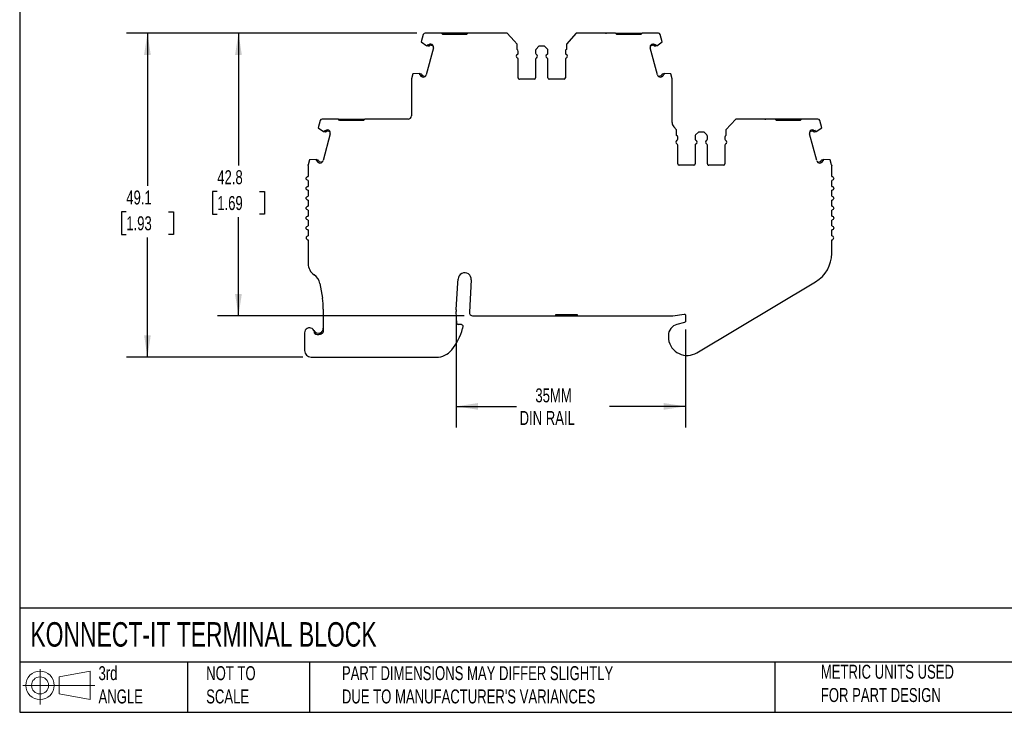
# Model space of a CAD drawing. Header units: millimetres. Extents: x 6 to 273, y 6 to 210.
# Tile 1 of 9: x 6 to 155, y 6 to 111. Entities that reach past the tile are written whole.
import ezdxf

# ---------------------------------------------------------------- set-up
doc = ezdxf.new("R2010")
doc.units = ezdxf.units.MM
doc.linetypes.add('SLD-Solid', pattern=[0])
doc.layers.add('DIMENSIONS', color=140, linetype='SLD-Solid', lineweight=25)
doc.layers.add('TEXT', color=140, linetype='SLD-Solid', lineweight=25)
doc.layers.add('SLD-DEFPOINTS', color=7, linetype='Continuous')
doc.styles.add('SLDTEXTSTYLE0', font='TXT', dxfattribs={"width": 0.7})
doc.dimstyles.new('SLDDIMSTYLE0', dxfattribs={"dimtxt": 2.158008, "dimasz": 3.302, "dimexe": 0, "dimexo": 0.0625, "dimgap": 0.539502, "dimtad": 0, "dimtih": 1, "dimtoh": 1, "dimrnd": 1e-09, "dimzin": 12, "dimdsep": 46, "dimtxsty": 'SLDTEXTSTYLE0', "dimsah": 1, "dimcen": 0.09, "dimadec": 0, "dimazin": 3, "dimtfac": 1, "dimtofl": 0, "dimtmove": 0, "dimatfit": 3, "dimfxl": 0, "dimfrac": 2, "dimtolj": 1, "dimtzin": 12, "dimarcsym": 0})

# ---------------------------------------------------------------- blocks, each defined once
blk = doc.blocks.new('Block11')
at = {"color": 7, "linetype": 'SLD-Solid', "lineweight": 18}
for p, q in [((2.59, 5.31), (2.59, 0)), ((5.48, 4.17), (10.18, 5.03)), ((10.18, 5.03), (10.18, 0.73)), ((5.48, 1.6), (5.48, 4.17)), ((0, 2.88), (10.87, 2.88)), ((5.48, 1.6), (10.18, 0.73))]:
    blk.add_line(p, q, dxfattribs=at)
for radius in [2.15, 1.29]:
    blk.add_circle((2.59, 2.88), radius, dxfattribs=at)
blk = doc.blocks.new('Block12')
at = {"layer": 'SLD-DEFPOINTS'}
blk.add_blockref('Block11', (0, 0), dxfattribs=at)
blk = doc.blocks.new('_D')
at = {"layer": 'DIMENSIONS'}
for p, q in [((66.46, 109.23), (36.28, 109.23)), ((39.46, 109.23), (39.46, 89.16)), ((36.25, 85.25), (35.53, 85.25)), ((35.53, 85.25), (35.53, 81.82)), ((42.66, 85.25), (43.39, 85.25)), ((43.39, 85.25), (43.39, 81.82)), ((35.53, 81.82), (36.25, 81.82)), ((39.46, 66.41), (39.46, 81.34)), ((43.39, 81.82), (42.66, 81.82)), ((73.63, 66.41), (36.28, 66.41))]:
    blk.add_line(p, q, dxfattribs=at)
for points in [[(39.46, 109.23), (38.95, 105.93), (39.97, 105.93)], [(39.46, 66.41), (39.97, 69.71), (38.95, 69.71)]]:
    blk.add_solid(points, dxfattribs=at)
at = {"layer": 'DIMENSIONS', "char_height": 2.117, "attachment_point": 1, "style": 'SLDTEXTSTYLE0'}
for s, insert in [('42.8', (36.25, 88.46)), ('1.69', (36.25, 84.55))]:
    blk.add_mtext(s, dxfattribs=dict(at, insert=insert))
blk = doc.blocks.new('_D_1')
at = {"layer": 'DIMENSIONS'}
for p, q in [((66.46, 109.23), (22.51, 109.23)), ((25.68, 109.23), (25.68, 86.1)), ((22.48, 82.18), (21.75, 82.18)), ((21.75, 82.18), (21.75, 78.75)), ((28.89, 82.18), (29.61, 82.18)), ((29.61, 82.18), (29.61, 78.75)), ((21.75, 78.75), (22.48, 78.75)), ((25.68, 60.15), (25.68, 78.27)), ((29.61, 78.75), (28.89, 78.75)), ((49.19, 60.15), (22.51, 60.15))]:
    blk.add_line(p, q, dxfattribs=at)
for points in [[(25.68, 109.23), (25.18, 105.93), (26.19, 105.93)], [(25.68, 60.15), (26.19, 63.45), (25.18, 63.45)]]:
    blk.add_solid(points, dxfattribs=at)
at = {"layer": 'DIMENSIONS', "char_height": 2.117, "attachment_point": 1, "style": 'SLDTEXTSTYLE0'}
for s, insert in [('49.1', (22.48, 85.39)), ('1.93', (22.48, 81.48))]:
    blk.add_mtext(s, dxfattribs=dict(at, insert=insert))
blk = doc.blocks.new('_D_2')
at = {"layer": 'DIMENSIONS'}
for p, q in [((72.42, 65.79), (72.42, 49.51)), ((107.13, 64.34), (107.13, 49.51)), ((72.42, 52.69), (81.53, 52.69)), ((107.13, 52.69), (95.62, 52.69))]:
    blk.add_line(p, q, dxfattribs=at)
for points in [[(72.42, 52.69), (75.73, 52.18), (75.73, 53.2)], [(107.13, 52.69), (103.82, 53.2), (103.82, 52.18)]]:
    blk.add_solid(points, dxfattribs=at)
at = {"layer": 'DIMENSIONS', "char_height": 2.117, "attachment_point": 1, "style": 'SLDTEXTSTYLE0'}
for s, insert in [('35MM', (84.4, 55.42)), ('DIN RAIL', (82.01, 51.99))]:
    blk.add_mtext(s, dxfattribs=dict(at, insert=insert))

msp = doc.modelspace()

# ---------------------------------------------------------------- linework, layer by layer
for p, q in [((67.437, 109.01), (67.135, 107.884)), ((70.195, 109.232), (67.726, 109.232)), ((70.395, 109.032), (70.195, 109.232)), ((71.995, 109.232), (70.195, 109.232)), ((73.995, 109.032), (70.395, 109.032)), ((71.995, 109.232), (71.995, 109.032)), ((72.395, 109.232), (71.995, 109.232)), ((72.395, 109.232), (72.395, 109.032)), ((74.195, 109.232), (73.995, 109.032)), ((80.145, 109.232), (74.195, 109.232)), ((81.202, 108.063), (80.145, 109.232)), ((90.592, 109.232), (89.091, 107.571)), ((96.542, 109.232), (90.592, 109.232)), ((96.742, 109.032), (96.542, 109.232)), ((96.542, 109.232), (98.342, 109.232)), ((100.342, 109.032), (96.742, 109.032)), ((98.342, 109.032), (98.342, 109.232)), ((98.342, 109.232), (98.742, 109.232)), ((98.742, 109.032), (98.742, 109.232)), ((98.742, 109.232), (100.542, 109.232)), ((100.542, 109.232), (100.342, 109.032)), ((103.012, 109.232), (100.542, 109.232)), ((103.602, 107.884), (103.301, 109.01)), ((67.135, 107.884), (67.964, 107.325)), ((68.022, 107.309), (67.964, 107.325)), ((68.167, 107.271), (68.022, 107.309)), ((68.219, 107.464), (68.148, 107.483)), ((68.955, 107.267), (68.53, 107.381)), ((68.753, 107.528), (68.582, 107.574)), ((81.647, 107.571), (81.202, 108.063)), ((81.647, 106.732), (81.647, 107.571)), ((89.091, 107.571), (89.091, 106.732)), ((102.207, 107.381), (101.783, 107.267)), ((102.155, 107.574), (101.985, 107.528)), ((102.589, 107.483), (102.519, 107.464)), ((102.715, 107.309), (102.57, 107.271)), ((102.774, 107.325), (102.715, 107.309)), ((102.774, 107.325), (103.602, 107.884)), ((68.963, 106.98), (67.876, 102.924)), ((81.802, 106.19), (81.802, 106.469)), ((84.435, 106.608), (84.435, 106.19)), ((84.935, 107.232), (84.523, 106.82)), ((85.802, 107.232), (84.935, 107.232)), ((86.214, 106.82), (85.802, 107.232)), ((86.302, 106.19), (86.302, 106.608)), ((88.935, 106.469), (88.935, 106.19)), ((102.861, 102.924), (101.774, 106.98)), ((81.802, 102.432), (81.802, 105.274)), ((84.435, 105.274), (84.435, 102.432)), ((86.302, 102.432), (86.302, 105.274)), ((88.935, 105.274), (88.935, 102.432)), ((65.843, 103.055), (65.636, 102.281)), ((66.838, 103.124), (65.843, 103.055)), ((66.838, 103.124), (66.897, 103.109)), ((66.897, 103.109), (67.041, 103.07)), ((66.919, 102.896), (66.99, 102.877)), ((103.696, 103.07), (103.841, 103.109)), ((103.748, 102.877), (103.819, 102.896)), ((103.841, 103.109), (103.899, 103.124)), ((104.895, 103.055), (103.899, 103.124)), ((105.102, 102.281), (104.895, 103.055)), ((65.625, 102.203), (65.625, 96.717)), ((67.249, 102.6), (67.42, 102.554)), ((67.301, 102.793), (67.725, 102.679)), ((84.235, 102.232), (82.002, 102.232)), ((88.735, 102.232), (86.502, 102.232)), ((103.012, 102.679), (103.437, 102.793)), ((103.318, 102.554), (103.488, 102.6)), ((105.112, 95.681), (105.112, 102.203)), ((51.817, 95.995), (51.515, 94.869)), ((54.577, 96.217), (52.106, 96.217)), ((54.777, 96.017), (54.577, 96.217)), ((54.577, 96.217), (56.377, 96.217)), ((58.377, 96.017), (54.777, 96.017)), ((56.377, 96.017), (56.377, 96.217)), ((56.377, 96.217), (56.777, 96.217)), ((56.777, 96.017), (56.777, 96.217)), ((56.777, 96.217), (58.577, 96.217)), ((58.577, 96.217), (58.377, 96.017)), ((65.125, 96.217), (58.577, 96.217)), ((114.726, 96.217), (113.224, 94.556)), ((120.676, 96.217), (114.726, 96.217)), ((120.876, 96.017), (120.676, 96.217)), ((122.476, 96.217), (120.676, 96.217)), ((124.476, 96.017), (120.876, 96.017)), ((122.476, 96.217), (122.476, 96.017)), ((122.876, 96.217), (122.476, 96.217)), ((122.876, 96.217), (122.876, 96.017)), ((124.676, 96.217), (124.476, 96.017)), ((127.144, 96.217), (124.676, 96.217)), ((127.736, 94.869), (127.434, 95.995)), ((51.515, 94.869), (52.344, 94.31)), ((53.343, 93.965), (52.257, 89.909)), ((52.402, 94.295), (52.344, 94.31)), ((52.547, 94.256), (52.402, 94.295)), ((52.599, 94.449), (52.528, 94.468)), ((53.335, 94.252), (52.91, 94.366)), ((53.133, 94.513), (52.962, 94.559)), ((105.336, 95.05), (105.336, 95.048)), ((105.78, 94.556), (105.336, 95.048)), ((105.78, 93.717), (105.78, 94.556)), ((109.069, 94.217), (108.656, 93.805)), ((109.936, 94.217), (109.069, 94.217)), ((110.348, 93.805), (109.936, 94.217)), ((113.224, 94.556), (113.224, 93.717)), ((126.994, 89.909), (125.908, 93.965)), ((126.341, 94.366), (125.916, 94.252)), ((126.289, 94.559), (126.118, 94.513)), ((126.723, 94.468), (126.652, 94.449)), ((126.849, 94.295), (126.704, 94.256)), ((126.907, 94.31), (126.849, 94.295)), ((126.907, 94.31), (127.736, 94.869)), ((105.936, 93.176), (105.936, 93.454)), ((108.569, 93.593), (108.569, 93.176)), ((110.436, 93.176), (110.436, 93.593)), ((113.069, 93.454), (113.069, 93.176)), ((105.936, 89.417), (105.936, 92.259)), ((108.569, 92.259), (108.569, 89.417)), ((110.436, 89.417), (110.436, 92.259)), ((113.069, 92.259), (113.069, 89.417)), ((50.223, 90.04), (50.016, 89.266)), ((51.219, 90.109), (50.223, 90.04)), ((51.219, 90.109), (51.277, 90.094)), ((51.277, 90.094), (51.422, 90.055)), ((51.299, 89.881), (51.37, 89.862)), ((51.629, 89.585), (51.8, 89.539)), ((51.681, 89.778), (52.105, 89.664)), ((127.146, 89.664), (127.57, 89.778)), ((127.451, 89.539), (127.622, 89.585)), ((127.829, 90.055), (127.974, 90.094)), ((127.881, 89.862), (127.952, 89.881)), ((127.974, 90.094), (128.033, 90.109)), ((129.028, 90.04), (128.033, 90.109)), ((129.235, 89.266), (129.028, 90.04)), ((50.005, 89.188), (50.005, 87.517)), ((108.369, 89.217), (106.136, 89.217)), ((112.869, 89.217), (110.636, 89.217)), ((129.246, 87.517), (129.246, 89.188)), ((50.005, 86.917), (50.005, 86.017)), ((129.246, 86.017), (129.246, 86.917)), ((50.005, 85.417), (50.005, 84.517)), ((129.246, 84.517), (129.246, 85.417)), ((50.005, 83.917), (50.005, 83.017)), ((129.246, 83.017), (129.246, 83.917)), ((50.005, 82.417), (50.005, 81.517)), ((129.246, 81.517), (129.246, 82.417)), ((50.005, 80.917), (50.005, 80.017)), ((129.246, 80.017), (129.246, 80.917)), ((50.005, 79.417), (50.005, 78.517)), ((129.246, 78.517), (129.246, 79.417)), ((50.005, 77.917), (50.005, 74.302)), ((129.246, 75.856), (129.246, 77.917)), ((72.671, 71.412), (72.706, 71.984)), ((74.702, 71.864), (74.405, 66.938)), ((108.844, 60.813), (126.813, 71.566)), ((51.785, 71.29), (52.157, 69.083)), ((72.423, 67.302), (72.671, 71.412)), ((52.297, 67.418), (52.297, 63.938)), ((72.536, 65.263), (72.424, 67.056)), ((74.904, 66.408), (87.519, 66.408)), ((87.519, 66.608), (90.719, 66.608)), ((87.519, 66.408), (87.519, 66.608)), ((87.519, 66.408), (88.019, 66.408)), ((88.019, 66.608), (88.019, 66.408)), ((88.019, 66.408), (90.219, 66.408)), ((90.219, 66.408), (90.219, 66.608)), ((90.219, 66.408), (90.719, 66.408)), ((90.719, 66.608), (90.719, 66.408)), ((90.719, 66.408), (105.05, 66.408)), ((105.198, 66.419), (106.896, 66.673)), ((107.126, 66.475), (107.126, 65.611)), ((73.225, 65.075), (72.736, 65.075)), ((73.424, 64.853), (73.383, 64.487)), ((106.977, 65.418), (105.826, 65.109)), ((49.458, 63.845), (49.458, 61.145)), ((51.797, 63.605), (51.797, 63.814)), ((104.526, 63.415), (104.526, 63.115)), ((50.458, 60.145), (69.415, 60.145))]:
    msp.add_line(p, q)
at = {"flags": 128}
for points in [[(74.195, 109.232), (73.986, 109.232), (73.63, 109.232), (73.238, 109.232), (72.823, 109.232), (72.395, 109.232)], [(124.676, 96.217), (124.467, 96.217), (124.11, 96.217), (123.718, 96.217), (123.303, 96.217), (122.876, 96.217)]]:
    msp.add_lwpolyline(points, dxfattribs=at)
for centre, radius, start, end in [((67.726, 108.932), 0.3, 89.99997, 164.99988), ((103.011, 108.932), 0.3, 14.99994, 89.90239), ((68.48, 107.109), 0.5, 344.99985, 56.97506), ((102.257, 107.109), 0.5, 123.02403, 195.00015), ((81.802, 105.732), 0.3, 113.57818, 246.4219), ((81.502, 106.469), 0.3, 0.00004, 61.24546), ((81.602, 106.19), 0.2, 293.57818, 359.99962), ((84.735, 106.608), 0.3, 135.00002, 180.00015), ((84.635, 106.19), 0.2, 180.00007, 246.42197), ((84.435, 105.732), 0.3, 293.57818, 66.42183), ((86.302, 105.732), 0.3, 113.57818, 246.42186), ((86.102, 106.19), 0.2, 293.57818, 359.99984), ((86.002, 106.608), 0.3, 359.99996, 44.99992), ((89.235, 106.469), 0.3, 118.75454, 179.99997), ((89.135, 106.19), 0.2, 180.00004, 246.42179), ((88.935, 105.732), 0.3, 293.57818, 66.42183), ((81.602, 105.274), 0.2, 0.00003, 66.42161), ((84.635, 105.274), 0.2, 113.57818, 180.00023), ((86.102, 105.274), 0.2, 0.00004, 66.42173), ((89.135, 105.274), 0.2, 113.57818, 179.99995), ((67.393, 103.053), 0.5, 273.02607, 345.00017), ((103.344, 103.053), 0.5, 194.99977, 266.97262), ((65.925, 102.203), 0.3, 164.99932, 179.99974), ((82.002, 102.432), 0.2, 179.99999, 270.00003), ((84.235, 102.432), 0.2, 270.00015, 359.99973), ((86.502, 102.432), 0.2, 180.00012, 270.00018), ((88.735, 102.432), 0.2, 270.00021, 359.99994), ((104.812, 102.203), 0.3, 0.00035, 15.0009), ((52.107, 95.917), 0.3, 90.13515, 164.99991), ((65.125, 96.717), 0.5, 270, 360), ((106.112, 95.681), 1, 180, 219.06241), ((127.144, 95.917), 0.3, 15.00008, 90), ((52.86, 94.094), 0.5, 344.99985, 56.97506), ((126.391, 94.094), 0.5, 123.02502, 195.00015), ((105.936, 92.717), 0.3, 113.57818, 246.42186), ((105.636, 93.454), 0.3, 0.00004, 61.24546), ((105.736, 93.176), 0.2, 293.57818, 359.99975), ((105.736, 92.259), 0.2, 0.00003, 66.42167), ((108.869, 93.593), 0.3, 135.00002, 180.00006), ((108.769, 93.176), 0.2, 180.00007, 246.42192), ((108.769, 92.259), 0.2, 113.57818, 180.0001), ((108.569, 92.717), 0.3, 293.57818, 66.42186), ((110.436, 92.717), 0.3, 113.57818, 246.42182), ((110.236, 93.176), 0.2, 293.57818, 359.99997), ((110.236, 92.259), 0.2, 0.00004, 66.42178), ((110.136, 93.593), 0.3, 359.99996, 44.99999), ((113.369, 93.454), 0.3, 118.75454, 179.99988), ((113.269, 93.176), 0.2, 180.00004, 246.42174), ((113.269, 92.259), 0.2, 113.57818, 179.99981), ((113.069, 92.717), 0.3, 293.57818, 66.42186), ((51.774, 90.038), 0.5, 273.02607, 345.00017), ((106.136, 89.417), 0.2, 180.00023, 270.00003), ((108.369, 89.417), 0.2, 270.00015, 359.99986), ((110.636, 89.417), 0.2, 179.99999, 270.00018), ((112.869, 89.417), 0.2, 270.00021, 0.00007), ((127.477, 90.038), 0.5, 194.99977, 266.97365), ((50.005, 78.217), 0.3, 90, 270), ((129.246, 78.217), 0.3, 270, 90), ((124.246, 75.856), 5, 300.8964, 0), ((52.005, 74.302), 2, 180, 236.75665), ((49.813, 70.957), 2, 9.58258, 56.75664), ((73.704, 71.924), 1, 356.54861, 176.54862), ((42.297, 67.418), 10, 359.99998, 9.58252), ((74.42, 67.181), 2, 176.54876, 183.60103), ((74.904, 66.908), 0.5, 176.54861, 270), ((105.05, 67.408), 1, 270.00003, 278.52504), ((50.208, 63.845), 0.75, 354.87424, 179.99996), ((51.547, 64.521), 0.75, 206.7832, 289.47123), ((65.247, 66.579), 8.4, 320.51209, 345.5792), ((72.736, 65.275), 0.2, 183.60084, 270), ((106.28, 63.415), 1.754, 104.99999, 180), ((51.547, 64.521), 0.95, 231.44702, 289.47123), ((106.28, 63.115), 1.754, 180, 187.94871), ((107.375, 63.268), 2.86, 187.94871, 300.8964), ((50.458, 61.145), 1, 180.00001, 269.99987), ((69.415, 63.145), 3, 270.00001, 320.51209)]:
    msp.add_arc(centre, radius, start, end)
for points, knots in [([(75.72, 109.232), (75.681, 109.232), (75.642, 109.232), (75.586, 109.232), (75.57, 109.232), (75.57, 109.232)], [0, 0, 0, 0, 0.5, 0.5, 1, 1, 1, 1]), ([(78.42, 109.232), (78.42, 109.232), (78.404, 109.232), (78.349, 109.232), (78.309, 109.232), (78.27, 109.232)], [0, 0, 0, 0, 0.5, 0.5, 1, 1, 1, 1]), ([(92.467, 109.232), (92.428, 109.232), (92.389, 109.232), (92.333, 109.232), (92.317, 109.232), (92.317, 109.232)], [0, 0, 0, 0, 0.5, 0.5, 1, 1, 1, 1]), ([(95.017, 109.232), (95.031, 109.232), (95.057, 109.232), (95.093, 109.232), (95.129, 109.232), (95.161, 109.232), (95.165, 109.232), (95.167, 109.232)], [0, 0, 0, 0, 0.168224, 0.3311335, 0.500763, 0.7495865, 1, 1, 1, 1]), ([(68.022, 107.309), (68.033, 107.331), (68.054, 107.374), (68.096, 107.433), (68.131, 107.466), (68.148, 107.483)], [0, 0, 0, 0, 0.33450625, 0.66549375, 1, 1, 1, 1]), ([(68.429, 107.35), (68.398, 107.314), (68.356, 107.287), (68.263, 107.259), (68.214, 107.258), (68.167, 107.271)], [0, 0, 0, 0, 0.5, 0.5, 1, 1, 1, 1]), ([(68.279, 107.482), (68.292, 107.495), (68.318, 107.522), (68.365, 107.552), (68.425, 107.576), (68.5, 107.59), (68.555, 107.579), (68.582, 107.574)], [0, 0, 0, 0, 0.16710165, 0.33194613, 0.5003862, 0.74944256, 1, 1, 1, 1]), ([(68.53, 107.381), (68.521, 107.383), (68.503, 107.386), (68.475, 107.381), (68.449, 107.37), (68.436, 107.357), (68.429, 107.35)], [0, 0, 0, 0, 0.24851, 0.4998843, 0.7485386, 1, 1, 1, 1]), ([(102.155, 107.574), (102.174, 107.578), (102.21, 107.586), (102.266, 107.584), (102.329, 107.571), (102.399, 107.541), (102.439, 107.502), (102.459, 107.482)], [0, 0, 0, 0, 0.1671016, 0.3319461, 0.5003862, 0.7494426, 1, 1, 1, 1]), ([(102.308, 107.35), (102.302, 107.357), (102.288, 107.37), (102.263, 107.381), (102.235, 107.386), (102.216, 107.383), (102.207, 107.381)], [0, 0, 0, 0, 0.24851, 0.4998843, 0.7485386, 1, 1, 1, 1]), ([(102.57, 107.271), (102.524, 107.258), (102.474, 107.259), (102.382, 107.287), (102.34, 107.314), (102.308, 107.35)], [0, 0, 0, 0, 0.5, 0.5, 1, 1, 1, 1]), ([(102.589, 107.483), (102.607, 107.466), (102.641, 107.433), (102.684, 107.374), (102.705, 107.331), (102.715, 107.309)], [0, 0, 0, 0, 0.3345063, 0.6654937, 1, 1, 1, 1]), ([(66.919, 102.896), (66.912, 102.919), (66.899, 102.965), (66.892, 103.037), (66.895, 103.085), (66.897, 103.109)], [0, 0, 0, 0, 0.33450623, 0.66549377, 1, 1, 1, 1]), ([(67.249, 102.6), (67.231, 102.605), (67.196, 102.617), (67.148, 102.646), (67.1, 102.689), (67.055, 102.75), (67.04, 102.804), (67.033, 102.831)], [0, 0, 0, 0, 0.1671016, 0.3319461, 0.5003862, 0.7494426, 1, 1, 1, 1]), ([(67.041, 103.07), (67.088, 103.057), (67.131, 103.032), (67.197, 102.961), (67.219, 102.917), (67.229, 102.87)], [0, 0, 0, 0, 0.5, 0.5, 1, 1, 1, 1]), ([(67.229, 102.87), (67.231, 102.861), (67.236, 102.843), (67.253, 102.82), (67.274, 102.802), (67.292, 102.796), (67.301, 102.793)], [0, 0, 0, 0, 0.24851, 0.4998843, 0.7485386, 1, 1, 1, 1]), ([(103.437, 102.793), (103.445, 102.796), (103.463, 102.802), (103.484, 102.82), (103.501, 102.843), (103.506, 102.861), (103.509, 102.87)], [0, 0, 0, 0, 0.24851, 0.4998843, 0.7485386, 1, 1, 1, 1]), ([(103.705, 102.831), (103.7, 102.813), (103.691, 102.777), (103.665, 102.727), (103.625, 102.676), (103.568, 102.627), (103.515, 102.609), (103.488, 102.6)], [0, 0, 0, 0, 0.1671016, 0.3319461, 0.5003862, 0.7494426, 1, 1, 1, 1]), ([(103.509, 102.87), (103.518, 102.917), (103.541, 102.961), (103.607, 103.032), (103.65, 103.057), (103.696, 103.07)], [0, 0, 0, 0, 0.5, 0.5, 1, 1, 1, 1]), ([(103.841, 103.109), (103.843, 103.085), (103.846, 103.037), (103.838, 102.965), (103.825, 102.919), (103.819, 102.896)], [0, 0, 0, 0, 0.3345062, 0.6654938, 1, 1, 1, 1]), ([(60.102, 96.217), (60.062, 96.217), (60.023, 96.217), (59.968, 96.217), (59.952, 96.217), (59.952, 96.217)], [0, 0, 0, 0, 0.5, 0.5, 1, 1, 1, 1]), ([(62.802, 96.217), (62.802, 96.217), (62.785, 96.217), (62.73, 96.217), (62.691, 96.217), (62.652, 96.217)], [0, 0, 0, 0, 0.5, 0.5, 1, 1, 1, 1]), ([(116.601, 96.217), (116.561, 96.217), (116.522, 96.217), (116.467, 96.217), (116.451, 96.217), (116.451, 96.217)], [0, 0, 0, 0, 0.5, 0.5, 1, 1, 1, 1]), ([(119.151, 96.217), (119.164, 96.217), (119.19, 96.217), (119.227, 96.217), (119.263, 96.217), (119.295, 96.217), (119.299, 96.217), (119.301, 96.217)], [0, 0, 0, 0, 0.16822397, 0.33113348, 0.50076297, 0.74958648, 1, 1, 1, 1]), ([(52.402, 94.295), (52.413, 94.316), (52.434, 94.359), (52.476, 94.418), (52.511, 94.451), (52.528, 94.468)], [0, 0, 0, 0, 0.3345063, 0.6654937, 1, 1, 1, 1]), ([(52.809, 94.335), (52.778, 94.299), (52.736, 94.272), (52.644, 94.244), (52.594, 94.243), (52.547, 94.256)], [0, 0, 0, 0, 0.5, 0.5, 1, 1, 1, 1]), ([(52.659, 94.467), (52.672, 94.48), (52.698, 94.507), (52.745, 94.537), (52.805, 94.561), (52.88, 94.575), (52.935, 94.564), (52.962, 94.559)], [0, 0, 0, 0, 0.1671016, 0.3319461, 0.5003862, 0.7494426, 1, 1, 1, 1]), ([(52.91, 94.366), (52.901, 94.368), (52.883, 94.371), (52.855, 94.366), (52.829, 94.355), (52.816, 94.342), (52.809, 94.335)], [0, 0, 0, 0, 0.24851, 0.4998843, 0.7485386, 1, 1, 1, 1]), ([(126.289, 94.559), (126.307, 94.563), (126.343, 94.571), (126.399, 94.569), (126.463, 94.556), (126.532, 94.526), (126.572, 94.487), (126.592, 94.467)], [0, 0, 0, 0, 0.16710165, 0.33194613, 0.5003862, 0.74944256, 1, 1, 1, 1]), ([(126.442, 94.335), (126.435, 94.342), (126.422, 94.355), (126.396, 94.366), (126.368, 94.371), (126.35, 94.368), (126.341, 94.366)], [0, 0, 0, 0, 0.24851, 0.4998843, 0.7485386, 1, 1, 1, 1]), ([(126.704, 94.256), (126.657, 94.243), (126.607, 94.244), (126.515, 94.272), (126.473, 94.299), (126.442, 94.335)], [0, 0, 0, 0, 0.5, 0.5, 1, 1, 1, 1]), ([(126.723, 94.468), (126.74, 94.451), (126.775, 94.418), (126.817, 94.359), (126.838, 94.316), (126.849, 94.295)], [0, 0, 0, 0, 0.3345063, 0.6654937, 1, 1, 1, 1]), ([(51.299, 89.881), (51.292, 89.904), (51.279, 89.95), (51.272, 90.022), (51.275, 90.07), (51.277, 90.094)], [0, 0, 0, 0, 0.33450623, 0.66549377, 1, 1, 1, 1]), ([(51.629, 89.585), (51.612, 89.59), (51.576, 89.602), (51.529, 89.631), (51.48, 89.674), (51.435, 89.735), (51.42, 89.789), (51.413, 89.816)], [0, 0, 0, 0, 0.1671016, 0.3319461, 0.5003862, 0.7494426, 1, 1, 1, 1]), ([(51.422, 90.055), (51.468, 90.043), (51.511, 90.017), (51.577, 89.947), (51.599, 89.902), (51.609, 89.855)], [0, 0, 0, 0, 0.5, 0.5, 1, 1, 1, 1]), ([(51.609, 89.855), (51.611, 89.846), (51.616, 89.828), (51.633, 89.805), (51.655, 89.787), (51.672, 89.781), (51.681, 89.778)], [0, 0, 0, 0, 0.24851003, 0.49988431, 0.74853856, 1, 1, 1, 1]), ([(127.57, 89.778), (127.579, 89.781), (127.596, 89.787), (127.618, 89.805), (127.635, 89.828), (127.64, 89.846), (127.642, 89.855)], [0, 0, 0, 0, 0.24851, 0.4998843, 0.7485386, 1, 1, 1, 1]), ([(127.838, 89.816), (127.834, 89.798), (127.825, 89.762), (127.799, 89.712), (127.759, 89.661), (127.701, 89.612), (127.648, 89.594), (127.622, 89.585)], [0, 0, 0, 0, 0.1671016, 0.3319461, 0.5003862, 0.7494426, 1, 1, 1, 1]), ([(127.642, 89.855), (127.652, 89.902), (127.674, 89.947), (127.74, 90.017), (127.783, 90.043), (127.829, 90.055)], [0, 0, 0, 0, 0.5, 0.5, 1, 1, 1, 1]), ([(127.974, 90.094), (127.976, 90.07), (127.979, 90.022), (127.972, 89.95), (127.959, 89.904), (127.952, 89.881)], [0, 0, 0, 0, 0.3345062, 0.6654938, 1, 1, 1, 1]), ([(50.005, 86.917), (49.927, 86.917), (49.849, 86.95), (49.738, 87.061), (49.705, 87.139), (49.705, 87.296), (49.738, 87.374), (49.849, 87.485), (49.927, 87.517), (50.005, 87.517)], [0, 0, 0, 0, 0.25, 0.25, 0.5, 0.5, 0.75, 0.75, 1, 1, 1, 1]), ([(129.246, 87.517), (129.324, 87.517), (129.402, 87.485), (129.513, 87.374), (129.546, 87.296), (129.546, 87.139), (129.513, 87.061), (129.402, 86.95), (129.324, 86.917), (129.246, 86.917)], [0, 0, 0, 0, 0.25, 0.25, 0.5, 0.5, 0.75, 0.75, 1, 1, 1, 1]), ([(50.005, 85.417), (49.927, 85.417), (49.849, 85.45), (49.738, 85.561), (49.705, 85.639), (49.705, 85.796), (49.738, 85.874), (49.849, 85.985), (49.927, 86.017), (50.005, 86.017)], [0, 0, 0, 0, 0.25, 0.25, 0.5, 0.5, 0.75, 0.75, 1, 1, 1, 1]), ([(129.246, 86.017), (129.324, 86.017), (129.402, 85.985), (129.513, 85.874), (129.546, 85.796), (129.546, 85.639), (129.513, 85.561), (129.402, 85.45), (129.324, 85.417), (129.246, 85.417)], [0, 0, 0, 0, 0.25, 0.25, 0.5, 0.5, 0.75, 0.75, 1, 1, 1, 1]), ([(50.005, 83.917), (49.927, 83.917), (49.849, 83.95), (49.738, 84.061), (49.705, 84.139), (49.705, 84.296), (49.738, 84.374), (49.849, 84.485), (49.927, 84.517), (50.005, 84.517)], [0, 0, 0, 0, 0.25, 0.25, 0.5, 0.5, 0.75, 0.75, 1, 1, 1, 1]), ([(129.246, 84.517), (129.324, 84.517), (129.402, 84.485), (129.513, 84.374), (129.546, 84.296), (129.546, 84.139), (129.513, 84.061), (129.402, 83.95), (129.324, 83.917), (129.246, 83.917)], [0, 0, 0, 0, 0.25, 0.25, 0.5, 0.5, 0.75, 0.75, 1, 1, 1, 1]), ([(50.005, 82.417), (49.927, 82.417), (49.849, 82.45), (49.738, 82.561), (49.705, 82.639), (49.705, 82.796), (49.738, 82.874), (49.849, 82.985), (49.927, 83.017), (50.005, 83.017)], [0, 0, 0, 0, 0.25, 0.25, 0.5, 0.5, 0.75, 0.75, 1, 1, 1, 1]), ([(129.246, 83.017), (129.324, 83.017), (129.402, 82.985), (129.513, 82.874), (129.546, 82.796), (129.546, 82.639), (129.513, 82.561), (129.402, 82.45), (129.324, 82.417), (129.246, 82.417)], [0, 0, 0, 0, 0.25, 0.25, 0.5, 0.5, 0.75, 0.75, 1, 1, 1, 1]), ([(50.005, 80.917), (49.927, 80.917), (49.849, 80.95), (49.738, 81.061), (49.705, 81.139), (49.705, 81.296), (49.738, 81.374), (49.849, 81.485), (49.927, 81.517), (50.005, 81.517)], [0, 0, 0, 0, 0.25, 0.25, 0.5, 0.5, 0.75, 0.75, 1, 1, 1, 1]), ([(129.246, 81.517), (129.324, 81.517), (129.402, 81.485), (129.513, 81.374), (129.546, 81.296), (129.546, 81.139), (129.513, 81.061), (129.402, 80.95), (129.324, 80.917), (129.246, 80.917)], [0, 0, 0, 0, 0.25, 0.25, 0.5, 0.5, 0.75, 0.75, 1, 1, 1, 1]), ([(50.005, 79.417), (49.927, 79.417), (49.849, 79.45), (49.738, 79.561), (49.705, 79.639), (49.705, 79.796), (49.738, 79.874), (49.849, 79.985), (49.927, 80.017), (50.005, 80.017)], [0, 0, 0, 0, 0.25, 0.25, 0.5, 0.5, 0.75, 0.75, 1, 1, 1, 1]), ([(129.246, 80.017), (129.324, 80.017), (129.402, 79.985), (129.513, 79.874), (129.546, 79.796), (129.546, 79.639), (129.513, 79.561), (129.402, 79.45), (129.324, 79.417), (129.246, 79.417)], [0, 0, 0, 0, 0.25, 0.25, 0.5, 0.5, 0.75, 0.75, 1, 1, 1, 1]), ([(106.896, 66.673), (106.911, 66.674), (106.939, 66.677), (106.982, 66.67), (107.021, 66.653), (107.057, 66.628), (107.087, 66.597), (107.108, 66.559), (107.123, 66.518), (107.125, 66.49), (107.126, 66.475)], [0, 0, 0, 0, 0.1276242, 0.2495001, 0.3717558, 0.500465, 0.6238975, 0.7502136, 0.8743779, 1, 1, 1, 1]), ([(107.126, 65.611), (107.125, 65.596), (107.123, 65.567), (107.108, 65.526), (107.082, 65.483), (107.039, 65.44), (106.998, 65.425), (106.977, 65.418)], [0, 0, 0, 0, 0.1675282, 0.3316406, 0.5005328, 0.749499, 1, 1, 1, 1]), ([(51.797, 63.814), (51.816, 63.821), (51.856, 63.836), (51.913, 63.866), (51.97, 63.901), (52.037, 63.951), (52.111, 64.022), (52.204, 64.145), (52.263, 64.281), (52.293, 64.418), (52.295, 64.487), (52.297, 64.521)], [0, 0, 0, 0, 0.0578413, 0.1188244, 0.1831693, 0.2508942, 0.3660634, 0.5009955, 0.7497956, 0.8751682, 1, 1, 1, 1]), ([(73.225, 65.075), (73.281, 65.075), (73.337, 65.05), (73.411, 64.967), (73.43, 64.909), (73.424, 64.853)], [0, 0, 0, 0, 0.5, 0.5, 1, 1, 1, 1]), ([(51.863, 63.625), (51.956, 63.658), (52.041, 63.705), (52.186, 63.813), (52.246, 63.872), (52.297, 63.938)], [0, 0, 0, 0, 0.25, 0.25, 0.46388395, 0.46388395, 0.46388395, 0.46388395])]:
    msp.add_open_spline(points, degree=3, knots=knots)
for points in [[(68.279, 107.482), (68.264, 107.465), (68.24, 107.458), (68.219, 107.464)], [(102.519, 107.464), (102.497, 107.458), (102.473, 107.465), (102.459, 107.482)], [(66.99, 102.877), (67.011, 102.871), (67.028, 102.852), (67.033, 102.831)], [(103.705, 102.831), (103.709, 102.852), (103.727, 102.871), (103.748, 102.877)], [(52.659, 94.467), (52.644, 94.451), (52.62, 94.443), (52.599, 94.449)], [(126.652, 94.449), (126.631, 94.443), (126.607, 94.451), (126.592, 94.467)], [(51.37, 89.862), (51.391, 89.856), (51.408, 89.838), (51.413, 89.816)], [(127.838, 89.816), (127.843, 89.838), (127.86, 89.856), (127.881, 89.862)], [(50.005, 89.188), (50.005, 89.215), (50.009, 89.241), (50.016, 89.266)], [(129.235, 89.266), (129.242, 89.241), (129.246, 89.215), (129.246, 89.188)]]:
    msp.add_open_spline(points, degree=3)
at = {"layer": 'TEXT'}
for p, q in [((6.35, 209.55), (6.35, 6.35)), ((273.05, 22.126), (6.35, 22.126)), ((273.05, 13.97), (6.35, 13.97)), ((31.75, 13.97), (31.75, 6.35)), ((50.212, 13.97), (50.212, 6.35)), ((120.646, 13.97), (120.646, 6.35)), ((6.35, 6.35), (273.05, 6.35))]:
    msp.add_line(p, q, dxfattribs=at)

# ---------------------------------------------------------------- block references
at = {"layer": 'SLD-DEFPOINTS'}
msp.add_blockref('Block12', (6.838, 7.554), dxfattribs=at)

# ---------------------------------------------------------------- texts
at = {"layer": 'TEXT', "attachment_point": 1, "style": 'SLDTEXTSTYLE0'}
for s, insert, char_height in [('KONNECT-IT TERMINAL BLOCK', (7.966, 20.006), 3.70417), ('3rd^JANGLE', (18.282, 13.338), 2.1167), ('METRIC UNITS USED ^JFOR PART DESIGN', (127.604, 13.556), 2.11667), ('NOT TO^JSCALE', (34.575, 13.338), 2.11667), ("PART DIMENSIONS MAY DIFFER SLIGHTLY ^JDUE TO MANUFACTURER'S VARIANCES", (55.119, 13.341), 2.11667)]:
    msp.add_mtext(s, dxfattribs=dict(at, insert=insert, char_height=char_height))

# ---------------------------------------------------------------- dimensions: what is measured, and where the dimension line sits
at = {"layer": 'DIMENSIONS'}
for base, p2, angle, picture, middle in [((25.683, 60.145), (50.458, 60.145), 89.99981, '_D_1', (25.683, 82.183)), ((39.458, 66.408), (74.904, 66.408), 90, '_D', (39.458, 85.248))]:
    dim = msp.add_linear_dim(base=base, p1=(67.726, 109.232), p2=p2, angle=angle, dimstyle='SLDDIMSTYLE0', dxfattribs=at)
    dim.commit()
    dim.dimension.update_dxf_attribs({"geometry": picture, "text_midpoint": middle, "dimtype": 160})
dim = msp.add_linear_dim(base=(72.424, 52.689), p1=(107.126, 65.611), p2=(72.424, 67.056), angle=0, text='35MM\\PDIN RAIL', dimstyle='SLDDIMSTYLE0', dxfattribs=at)
dim.commit()
dim.dimension.update_dxf_attribs({"geometry": '_D_2', "text_midpoint": (88.576, 52.689), "dimtype": 160})

doc.saveas('drawing.dxf')
